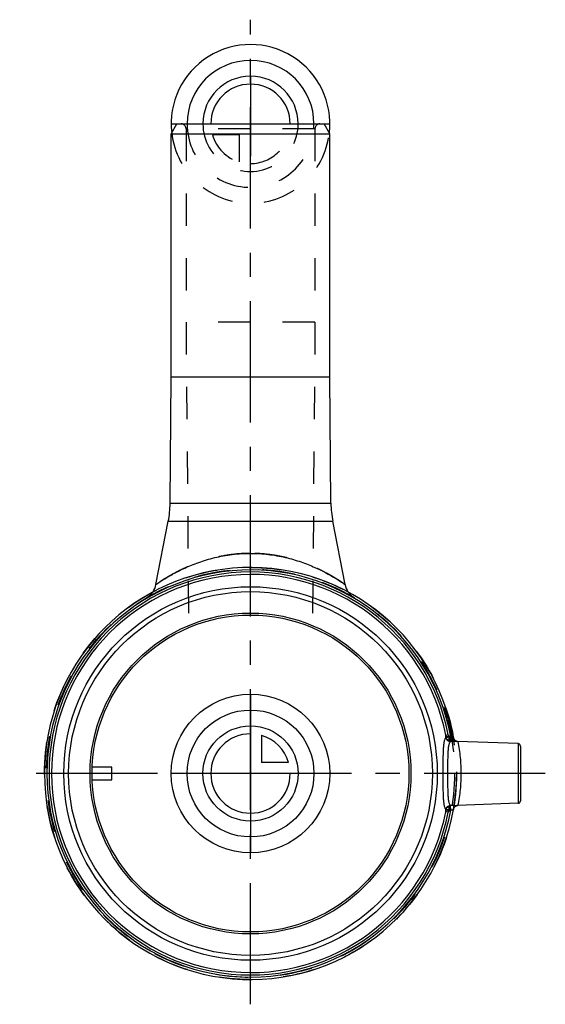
# Model space of a CAD drawing. Header units: millimetres. Extents: x 447 to 553, y 401 to 599.
import ezdxf

# ---------------------------------------------------------------- set-up
doc = ezdxf.new("R2010")
doc.units = ezdxf.units.MM
doc.header["$LTSCALE"] = 65.185185
doc.linetypes.add('CENTER', pattern=[0.6, 0.375, -0.075, 0.075, -0.075])
doc.linetypes.add('HIDDEN', pattern=[0.2, 0.1, -0.1])
for name, color, linetype in [('ACHSEN_S', 7, 'CONTINUOUS'), ('KOERPER', 7, 'CONTINUOUS'), ('KONST.EL_MIT_GEO', 7, 'CONTINUOUS'), ('KURVEN', 7, 'CONTINUOUS')]:
    doc.layers.add(name, color=color, linetype=linetype)

msp = doc.modelspace()

# ---------------------------------------------------------------- linework, layer by layer
at = {"layer": 'ACHSEN_S', "color": 2, "linetype": 'CENTER'}
for p, q in [((493.55, 400.73), (493.55, 599.27)), ((553, 447.27), (447, 447.27))]:
    msp.add_line(p, q, dxfattribs=at)
at = {"layer": 'KOERPER', "color": 7, "linetype": 'Continuous'}
for p, q in [((477.55, 527.27), (477.55, 576.27)), ((509.55, 527.27), (509.55, 576.27)), ((477.33, 501.76), (477.55, 527.27)), ((477.55, 527.27), (509.55, 527.27)), ((509.77, 501.76), (509.55, 527.27)), ((474.48, 485.37), (476.96, 498.12)), ((512.62, 485.37), (510.14, 498.12)), ((547.52, 453.29), (535.32, 453.72)), ((547.52, 441.26), (535.32, 440.83))]:
    msp.add_line(p, q, dxfattribs=at)
at = {"layer": 'KOERPER', "color": 8, "linetype": 'HIDDEN'}
for p, q in [((480.55, 577.27), (480.55, 538.27)), ((506.55, 577.27), (506.55, 538.27)), ((480.55, 538.27), (481.07, 476.69)), ((506.55, 538.27), (480.55, 538.27)), ((506.55, 538.27), (506.03, 476.69))]:
    msp.add_line(p, q, dxfattribs=at)
for radius in [41.55, 41.15]:
    msp.add_circle((493.55, 447.27), radius, dxfattribs=at)
at = {"layer": 'KONST.EL_MIT_GEO', "color": 7, "linetype": 'Continuous'}
for p, q in [((477.55, 576.27), (478.7, 578.27)), ((478.7, 578.27), (508.4, 578.27)), ((509.55, 576.27), (508.4, 578.27)), ((477.55, 576.27), (509.55, 576.27)), ((477.33, 501.76), (509.77, 501.76)), ((476.96, 498.12), (510.14, 498.12)), ((512.6, 485.38), (512.62, 485.37)), ((532.94, 455.01), (533.42, 455.1)), ((533.92, 454.7), (533.88, 453.71)), ((533.92, 454.7), (533.89, 453.71)), ((533.92, 454.7), (533.92, 454.7)), ((533.89, 453.71), (533.88, 453.71)), ((534.47, 454.49), (534.46, 454.52)), ((534.56, 454.24), (534.55, 454.26)), ((534.57, 454.22), (534.56, 454.24)), ((534.58, 454.2), (534.57, 454.22)), ((534.59, 454.18), (534.58, 454.2)), ((534.6, 454.16), (534.59, 454.18)), ((534.62, 454.14), (534.6, 454.16)), ((534.63, 454.13), (534.61, 454.14)), ((534.64, 454.11), (534.63, 454.13)), ((534.65, 454.09), (534.64, 454.11)), ((534.67, 454.07), (534.65, 454.09)), ((534.68, 454.06), (534.67, 454.07)), ((534.69, 454.04), (534.68, 454.06)), ((534.71, 454.03), (534.69, 454.04)), ((534.72, 454.01), (534.71, 454.03)), ((534.74, 454), (534.72, 454.01)), ((534.75, 453.98), (534.74, 454)), ((534.76, 453.97), (534.75, 453.98)), ((534.78, 453.96), (534.76, 453.97)), ((534.79, 453.94), (534.78, 453.96)), ((534.81, 453.93), (534.79, 453.94)), ((534.82, 453.92), (534.81, 453.93)), ((534.84, 453.91), (534.82, 453.92)), ((534.85, 453.9), (534.84, 453.91)), ((534.87, 453.88), (534.85, 453.9)), ((534.88, 453.87), (534.87, 453.88)), ((534.9, 453.86), (534.88, 453.87)), ((534.91, 453.85), (534.9, 453.86)), ((534.93, 453.85), (534.91, 453.86)), ((534.94, 453.84), (534.93, 453.85)), ((534.96, 453.83), (534.94, 453.84)), ((534.97, 453.82), (534.96, 453.83)), ((534.99, 453.81), (534.97, 453.82)), ((535, 453.81), (534.99, 453.81)), ((535.02, 453.8), (535, 453.81)), ((535.03, 453.79), (535.02, 453.8)), ((535.05, 453.79), (535.03, 453.79)), ((535.06, 453.78), (535.05, 453.79)), ((535.07, 453.77), (535.06, 453.78)), ((535.09, 453.77), (535.07, 453.78)), ((535.1, 453.76), (535.09, 453.77)), ((535.11, 453.76), (535.1, 453.77)), ((535.13, 453.76), (535.11, 453.76)), ((535.14, 453.75), (535.13, 453.76)), ((535.15, 453.75), (535.14, 453.75)), ((535.18, 453.74), (535.16, 453.75)), ((535.19, 453.74), (535.18, 453.74)), ((535.2, 453.74), (535.19, 453.74)), ((535.21, 453.73), (535.2, 453.74)), ((535.27, 453.72), (535.26, 453.72)), ((547.52, 453.29), (547.52, 441.26)), ((548, 452.79), (548, 441.76)), ((465.6, 448.52), (461.62, 448.52)), ((465.6, 446.02), (465.6, 448.52)), ((461.62, 446.02), (465.6, 446.02)), ((533.88, 440.84), (533.89, 440.84)), ((533.92, 439.85), (533.88, 440.84)), ((533.92, 439.85), (533.89, 440.84)), ((535.31, 440.83), (535.31, 440.83)), ((535.32, 440.83), (535.32, 440.83)), ((535.32, 440.83), (535.32, 440.83)), ((535.32, 440.83), (535.32, 440.83)), ((535.32, 440.83), (535.32, 440.83)), ((533.42, 439.45), (532.94, 439.54)), ((533.92, 439.85), (533.92, 439.85))]:
    msp.add_line(p, q, dxfattribs=at)
at = {"layer": 'KONST.EL_MIT_GEO', "color": 8, "linetype": 'HIDDEN'}
for p, q in [((506.55, 577.27), (480.55, 577.27)), ((532.82, 460.53), (532.54, 460.44)), ((532.54, 460.44), (532.84, 460.48)), ((532.6, 460.26), (532.88, 460.35)), ((532.66, 460.08), (532.96, 460.13)), ((532.66, 460.06), (532.96, 460.11)), ((532.69, 459.99), (532.99, 460.03)), ((532.78, 459.68), (533.08, 459.73)), ((532.78, 459.68), (533.08, 459.73)), ((532.86, 459.43), (533.16, 459.48)), ((532.91, 459.27), (533.2, 459.36)), ((532.92, 459.24), (533.22, 459.29)), ((532.96, 459.1), (533.26, 459.15)), ((533.01, 458.93), (533.31, 458.98)), ((533.02, 458.91), (533.32, 458.96)), ((533.07, 458.74), (533.37, 458.79)), ((533.09, 458.66), (533.39, 458.7)), ((533.3, 457.92), (533.6, 457.97)), ((533.32, 457.85), (533.61, 457.9)), ((533.32, 457.86), (533.61, 457.9)), ((533.33, 457.81), (533.63, 457.85)), ((533.4, 457.54), (533.7, 457.59)), ((533.5, 457.16), (533.79, 457.2)), ((533.53, 457.03), (533.82, 457.1)), ((533.54, 456.97), (533.84, 457.01)), ((533.5, 454.72), (533.01, 454.63)), ((533.5, 454.72), (533.92, 454.7)), ((533.65, 456.49), (533.95, 456.56)), ((533.69, 456.31), (533.99, 456.38)), ((533.69, 456.33), (533.99, 456.38)), ((533.69, 456.34), (533.99, 456.38)), ((533.92, 455.25), (534.22, 455.3)), ((534, 454.81), (534.3, 454.85)), ((534.01, 454.8), (534.3, 454.85)), ((534.01, 454.79), (534.3, 454.84)), ((534.04, 454.61), (534.34, 454.66)), ((534.06, 454.48), (534.36, 454.53)), ((534.07, 454.43), (534.37, 454.48)), ((534.12, 454.17), (534.41, 454.22)), ((534.12, 454.16), (534.42, 454.2)), ((534.13, 454.07), (534.43, 454.12)), ((534.19, 453.71), (534.49, 453.76)), ((535.32, 453.71), (535.32, 453.71)), ((535.21, 440.82), (535.22, 440.82)), ((535.27, 440.83), (535.28, 440.83)), ((535.29, 440.83), (535.29, 440.83)), ((535.32, 440.84), (535.32, 440.84)), ((535.32, 440.84), (535.32, 440.84)), ((535.32, 440.83), (535.32, 440.83)), ((533.01, 439.92), (533.5, 439.83)), ((533.92, 439.85), (533.5, 439.83)), ((534.62, 440.41), (534.63, 440.43))]:
    msp.add_line(p, q, dxfattribs=at)
at = {"layer": 'KONST.EL_MIT_GEO', "color": 7, "linetype": 'Continuous'}
for points in [[(534.55, 454.26), (534.54, 454.28), (534.53, 454.31), (534.52, 454.33), (534.51, 454.35), (534.5, 454.37), (534.49, 454.4), (534.49, 454.42), (534.48, 454.44), (534.47, 454.47), (534.47, 454.49), (534.46, 454.52), (534.46, 454.52)], [(535.16, 453.74), (535.15, 453.75), (535.14, 453.75)], [(535.32, 453.72), (535.32, 453.72), (535.32, 453.72), (535.32, 453.72), (535.32, 453.72), (535.31, 453.72), (535.31, 453.72), (535.31, 453.72), (535.3, 453.72), (535.3, 453.72), (535.29, 453.72), (535.29, 453.72), (535.28, 453.72), (535.28, 453.72), (535.27, 453.72), (535.26, 453.72), (535.26, 453.72), (535.25, 453.73), (535.24, 453.73), (535.23, 453.73), (535.22, 453.73), (535.21, 453.73)], [(534.46, 440.03), (534.46, 440.03), (534.47, 440.06), (534.48, 440.09), (534.48, 440.11), (534.49, 440.14), (534.5, 440.16), (534.51, 440.19), (534.52, 440.21), (534.52, 440.24), (534.53, 440.26), (534.55, 440.28), (534.56, 440.31), (534.57, 440.33), (534.58, 440.35), (534.59, 440.37), (534.61, 440.39), (534.62, 440.41), (534.63, 440.43), (534.65, 440.45), (534.66, 440.47), (534.67, 440.49), (534.69, 440.5), (534.7, 440.52), (534.72, 440.54), (534.73, 440.55), (534.75, 440.57), (534.77, 440.58), (534.78, 440.6), (534.8, 440.61), (534.81, 440.62), (534.83, 440.64), (534.85, 440.65), (534.86, 440.66), (534.88, 440.67), (534.89, 440.68), (534.91, 440.69), (534.93, 440.7), (534.94, 440.71), (534.96, 440.72), (534.97, 440.73), (534.99, 440.74), (535.01, 440.75), (535.02, 440.75), (535.04, 440.76), (535.05, 440.77), (535.07, 440.77), (535.08, 440.78), (535.1, 440.78), (535.11, 440.79), (535.12, 440.79), (535.14, 440.8), (535.15, 440.8), (535.16, 440.8), (535.17, 440.81), (535.19, 440.81), (535.2, 440.81), (535.21, 440.82), (535.22, 440.82), (535.23, 440.82), (535.24, 440.82), (535.25, 440.82), (535.25, 440.82), (535.26, 440.83), (535.27, 440.83), (535.28, 440.83), (535.28, 440.83), (535.29, 440.83), (535.29, 440.83), (535.3, 440.83)], [(535.3, 440.83), (535.3, 440.83), (535.31, 440.83), (535.31, 440.83), (535.31, 440.83), (535.32, 440.83), (535.32, 440.83), (535.32, 440.83)]]:
    msp.add_lwpolyline(points, dxfattribs=at)
at = {"layer": 'KONST.EL_MIT_GEO', "color": 8, "linetype": 'HIDDEN'}
for points in [[(534.49, 440.14), (534.5, 440.16), (534.51, 440.19), (534.52, 440.21), (534.52, 440.24)], [(534.53, 440.26), (534.55, 440.28), (534.56, 440.31), (534.57, 440.33), (534.58, 440.35), (534.59, 440.37), (534.61, 440.39)], [(534.67, 440.49), (534.69, 440.5), (534.7, 440.52), (534.72, 440.54)], [(534.77, 440.58), (534.78, 440.6), (534.8, 440.61), (534.81, 440.62)], [(535.05, 440.77), (535.07, 440.77), (535.08, 440.78)]]:
    msp.add_lwpolyline(points, dxfattribs=at)
at = {"layer": 'KONST.EL_MIT_GEO', "color": 7, "linetype": 'Continuous'}
for radius in [37.66, 36.68, 32.35, 31.95]:
    msp.add_circle((493.55, 447.27), radius, dxfattribs=at)
at = {"layer": 'KONST.EL_MIT_GEO', "color": 8, "linetype": 'HIDDEN'}
for centre, radius, start, end in [((479.55, 577.27), 1, 0, 90), ((507.55, 577.27), 1, 90, 180), ((493.55, 447.27), 41.15, 59.3828, 120.6172), ((470.56, 486.13), 4, 300.6172, 325.3058), ((516.54, 486.13), 4, 214.6925, 239.3828), ((493.55, 447.27), 41.15, 9, 18.6529), ((493.55, 447.27), 41.45, 9, 18.6529), ((493.55, 447.27), 40.14, 10.5506, 11.1046), ((493.55, 447.27), 40.63, 10.5506, 11.1048), ((523.99, 453.99), 9.53, 3.5815, 4.3434), ((530.62, 454.18), 2.43, 9.0585, 10.5555), ((493.55, 447.27), 41.55, 349.9543, 10.0457), ((535.45, 454.7), 0.998, 190.0981, 268.1107), ((535.44, 454.7), 0.995, 190.046, 191.7233), ((535.45, 454.7), 0.999, 191.7435, 204.5444), ((535.45, 454.7), 0.999, 204.5986, 262.7978), ((535.45, 454.7), 1, 262.8646, 268.0492), ((503.97, 447.26), 32.09, 0.0232, 11.5716), ((503.97, 447.29), 32.09, 348.4284, 359.9768), ((535.45, 439.85), 0.998, 91.8894, 169.9019), ((535.45, 439.85), 1, 91.9507, 97.1354), ((493.55, 447.27), 40.14, 348.8954, 349.4494), ((530.62, 440.37), 2.43, 349.4445, 350.9415), ((493.55, 447.27), 40.63, 348.8947, 349.4494), ((523.99, 440.56), 9.53, 355.6565, 356.4186), ((535.44, 439.85), 0.995, 168.7239, 169.9542), ((535.45, 439.85), 0.998, 157.0802, 168.709)]:
    msp.add_arc(centre, radius, start, end, dxfattribs=at)
at = {"layer": 'KONST.EL_MIT_GEO', "color": 7, "linetype": 'Continuous'}
for centre, radius, start, end in [((457.33, 501.94), 20, 349, 359.5), ((529.77, 501.94), 20, 180.5, 191), ((493.55, 447.27), 41.55, 10.0457, 349.9543), ((493.55, 447.27), 41.05, 10.4211, 349.5789), ((493.55, 447.27), 40.63, 11.1048, 348.8947), ((493.55, 447.27), 40.14, 11.1046, 348.8954), ((470.56, 486.13), 4, 325.3058, 349), ((516.54, 486.13), 4, 191, 214.6925), ((547.5, 452.79), 0.5, 0, 88), ((547.5, 441.76), 0.5, 272, 360)]:
    msp.add_arc(centre, radius, start, end, dxfattribs=at)
at = {"layer": 'KONST.EL_MIT_GEO', "color": 8, "linetype": 'HIDDEN'}
for points, knots in [([(493.55, 491.66), (492.32, 491.66), (489.89, 491.51), (486.39, 490.88), (483.66, 490.06), (481.66, 489.3), (480.31, 488.72), (479.07, 488.12), (477.95, 487.53), (476.96, 486.97), (476.24, 486.53), (475.73, 486.21), (475.41, 486), (475.14, 485.82), (474.91, 485.66), (474.73, 485.54), (474.61, 485.46), (474.54, 485.41), (474.51, 485.39), (474.49, 485.38), (474.48, 485.37), (474.48, 485.37)], [0, 0, 0, 0, 0.181554, 0.357203, 0.521962, 0.598961, 0.671666, 0.739492, 0.801742, 0.857566, 0.905927, 0.926935, 0.945612, 0.961788, 0.9753, 0.985994, 0.993739, 0.996471, 0.998429, 0.999607, 1, 1, 1, 1]), ([(512.62, 485.37), (512.62, 485.37), (512.62, 485.37), (512.62, 485.37), (512.61, 485.37), (512.61, 485.37), (512.61, 485.37), (512.6, 485.38), (512.59, 485.39), (512.58, 485.4), (512.56, 485.41), (512.54, 485.42), (512.5, 485.45), (512.45, 485.48), (512.38, 485.53), (512.3, 485.59), (512.2, 485.66), (512.09, 485.73), (511.97, 485.81), (511.84, 485.9), (511.64, 486.03), (511.37, 486.21), (511.01, 486.43), (510.61, 486.68), (510.17, 486.95), (509.69, 487.22), (508.99, 487.61), (508.03, 488.12), (506.79, 488.72), (505.44, 489.3), (503.97, 489.86), (502.41, 490.37), (500.76, 490.82), (499.03, 491.18), (496.63, 491.55), (494.78, 491.66), (493.55, 491.66)], [0, 0, 0, 0, 0.000025, 0.000098, 0.000221, 0.000393, 0.000614, 0.000884, 0.001571, 0.002453, 0.003529, 0.004799, 0.006261, 0.009756, 0.014004, 0.018989, 0.024697, 0.031109, 0.038207, 0.045971, 0.054381, 0.073055, 0.094061, 0.117234, 0.142417, 0.169462, 0.198235, 0.260477, 0.328294, 0.40099, 0.477979, 0.558741, 0.642771, 0.729543, 0.818469, 1, 1, 1, 1]), ([(533.51, 454.59), (533.45, 454.58), (533.35, 454.57), (533.23, 454.55), (533.14, 454.55), (533.09, 454.55), (533.05, 454.56), (533.03, 454.56), (533.02, 454.56)], [0, 0, 0, 0, 0.341785, 0.642696, 0.767185, 0.869705, 0.94773, 1, 1, 1, 1]), ([(533.88, 453.71), (533.78, 453.72), (533.58, 453.78), (533.32, 453.97), (533.12, 454.23), (533.04, 454.45), (533.02, 454.56)], [0, 0, 0, 0, 0.234949, 0.479341, 0.73502, 1, 1, 1, 1]), ([(533.51, 454.59), (533.51, 454.48), (533.53, 454.32), (533.59, 454.12), (533.63, 454), (533.69, 453.89), (533.76, 453.79), (533.83, 453.73), (533.88, 453.71)], [0, 0, 0, 0, 0.329673, 0.478826, 0.613724, 0.732975, 0.836339, 1, 1, 1, 1]), ([(535.32, 453.72), (535.33, 453.72), (535.36, 453.72), (535.39, 453.71), (535.4, 453.71), (535.41, 453.7), (535.41, 453.7)], [0, 0, 0, 0, 0.403508, 0.702965, 0.897506, 1, 1, 1, 1]), ([(533.02, 439.99), (533.04, 440.1), (533.12, 440.32), (533.32, 440.58), (533.58, 440.77), (533.78, 440.83), (533.88, 440.84)], [0, 0, 0, 0, 0.26498, 0.520659, 0.765051, 1, 1, 1, 1]), ([(533.88, 440.84), (533.83, 440.82), (533.76, 440.76), (533.69, 440.66), (533.63, 440.55), (533.59, 440.43), (533.53, 440.23), (533.51, 440.07), (533.51, 439.96)], [0, 0, 0, 0, 0.163661, 0.267025, 0.386276, 0.521174, 0.670327, 1, 1, 1, 1]), ([(535.41, 440.85), (535.41, 440.85), (535.4, 440.84), (535.39, 440.84), (535.36, 440.83), (535.33, 440.83), (535.32, 440.83)], [0, 0, 0, 0, 0.102497, 0.297039, 0.596494, 1, 1, 1, 1]), ([(533.02, 439.99), (533.03, 439.99), (533.05, 439.99), (533.09, 440), (533.14, 440), (533.23, 440), (533.35, 439.98), (533.45, 439.97), (533.51, 439.96)], [0, 0, 0, 0, 0.05227, 0.130295, 0.232815, 0.357304, 0.658215, 1, 1, 1, 1])]:
    msp.add_open_spline(points, degree=3, knots=knots, dxfattribs=at)
at = {"layer": 'KONST.EL_MIT_GEO', "color": 7, "linetype": 'Continuous'}
for points, knots in [([(474.48, 485.37), (474.48, 485.37), (474.48, 485.37), (474.48, 485.37), (474.49, 485.37), (474.49, 485.37), (474.49, 485.37), (474.5, 485.38), (474.51, 485.39), (474.52, 485.4), (474.54, 485.41), (474.56, 485.42), (474.6, 485.45), (474.65, 485.48), (474.72, 485.53), (474.8, 485.59), (474.9, 485.66), (475.01, 485.73), (475.13, 485.81), (475.26, 485.9), (475.46, 486.03), (475.73, 486.21), (476.09, 486.43), (476.49, 486.68), (476.93, 486.95), (477.41, 487.22), (478.11, 487.61), (479.07, 488.12), (480.31, 488.72), (481.66, 489.3), (483.13, 489.86), (484.69, 490.37), (486.34, 490.82), (488.07, 491.18), (490.47, 491.55), (492.32, 491.66), (493.55, 491.66)], [0, 0, 0, 0, 0.000025, 0.000098, 0.000221, 0.000393, 0.000614, 0.000884, 0.001571, 0.002453, 0.003529, 0.004799, 0.006261, 0.009756, 0.014004, 0.018989, 0.024697, 0.031109, 0.038207, 0.045971, 0.054381, 0.073055, 0.094061, 0.117234, 0.142417, 0.169462, 0.198235, 0.260477, 0.328294, 0.40099, 0.477979, 0.558741, 0.642771, 0.729543, 0.818469, 1, 1, 1, 1]), ([(493.55, 491.66), (494.75, 491.66), (497.12, 491.52), (500.54, 490.91), (503.68, 490), (507.12, 488.64), (510.06, 487.07), (512, 485.8), (512.6, 485.38)], [0, 0, 0, 0, 0.177174, 0.348865, 0.510419, 0.657928, 0.892846, 1, 1, 1, 1]), ([(532.95, 454.52), (532.96, 454.53), (532.96, 454.55), (532.97, 454.6), (532.97, 454.65), (532.97, 454.73), (532.97, 454.86), (532.95, 454.96), (532.94, 455.01)], [0, 0, 0, 0, 0.06036, 0.146439, 0.255223, 0.382877, 0.678378, 1, 1, 1, 1]), ([(532.95, 454.52), (532.97, 454.45), (533.02, 454.33), (533.12, 454.19), (533.23, 454.12), (533.31, 454.09), (533.39, 454.08), (533.48, 454.08), (533.57, 454.11), (533.68, 454.17), (533.77, 454.27), (533.84, 454.38), (533.88, 454.48), (533.91, 454.59), (533.92, 454.66), (533.92, 454.7)], [0, 0, 0, 0, 0.135067, 0.259019, 0.317096, 0.373087, 0.427993, 0.482933, 0.539065, 0.59731, 0.72171, 0.788428, 0.857517, 0.928311, 1, 1, 1, 1]), ([(533.92, 454.7), (533.86, 454.7), (533.78, 454.73), (533.68, 454.78), (533.58, 454.84), (533.48, 454.94), (533.43, 455.05), (533.42, 455.1)], [0, 0, 0, 0, 0.249846, 0.37525, 0.500659, 0.750764, 1, 1, 1, 1]), ([(534.46, 454.52), (534.46, 454.53), (534.45, 454.54), (534.43, 454.55), (534.4, 454.56), (534.36, 454.57), (534.26, 454.59), (534.11, 454.63), (533.99, 454.67), (533.92, 454.7)], [0, 0, 0, 0, 0.040607, 0.069766, 0.106301, 0.202222, 0.326861, 0.641621, 1, 1, 1, 1]), ([(532.95, 454.52), (532.91, 454.49), (532.83, 454.41), (532.74, 454.23), (532.66, 454.01), (532.59, 453.73), (532.53, 453.4), (532.48, 453.02), (532.44, 452.59), (532.4, 451.94), (532.37, 451.03), (532.35, 449.85), (532.35, 448.59), (532.35, 447.72), (532.35, 447.27)], [0, 0, 0, 0, 0.02103, 0.047228, 0.07957, 0.118463, 0.164002, 0.216079, 0.274448, 0.338751, 0.483302, 0.645334, 0.819541, 1, 1, 1, 1]), ([(532.95, 454.52), (532.97, 454.41), (533.06, 454.2), (533.27, 453.94), (533.56, 453.77), (533.77, 453.72), (533.88, 453.71)], [0, 0, 0, 0, 0.250501, 0.501411, 0.751533, 1, 1, 1, 1]), ([(533.88, 453.71), (533.84, 453.68), (533.76, 453.61), (533.67, 453.45), (533.59, 453.25), (533.52, 453), (533.46, 452.7), (533.41, 452.36), (533.38, 451.98), (533.34, 451.4), (533.31, 450.59), (533.3, 449.55), (533.3, 448.43), (533.29, 447.66), (533.29, 447.27)], [0, 0, 0, 0, 0.022381, 0.049528, 0.082596, 0.122103, 0.16818, 0.220718, 0.279443, 0.343963, 0.488384, 0.649413, 0.821819, 1, 1, 1, 1]), ([(535.32, 453.72), (535.29, 453.72), (535.21, 453.72), (535.01, 453.71), (534.72, 453.7), (534.32, 453.7), (534.03, 453.7), (533.89, 453.71)], [0, 0, 0, 0, 0.072113, 0.166781, 0.408011, 0.693911, 1, 1, 1, 1]), ([(532.35, 447.27), (532.35, 446.83), (532.35, 445.96), (532.35, 444.7), (532.37, 443.52), (532.4, 442.61), (532.44, 441.96), (532.48, 441.53), (532.53, 441.15), (532.59, 440.82), (532.66, 440.54), (532.74, 440.32), (532.83, 440.14), (532.91, 440.06), (532.95, 440.03)], [0, 0, 0, 0, 0.180459, 0.354666, 0.516698, 0.661249, 0.725553, 0.783921, 0.835998, 0.881537, 0.92043, 0.952772, 0.97897, 1, 1, 1, 1]), ([(533.29, 447.27), (533.29, 446.89), (533.3, 446.12), (533.3, 445), (533.31, 443.96), (533.34, 443.15), (533.38, 442.57), (533.41, 442.19), (533.46, 441.85), (533.52, 441.55), (533.59, 441.3), (533.67, 441.1), (533.76, 440.94), (533.84, 440.87), (533.88, 440.84)], [0, 0, 0, 0, 0.178181, 0.350587, 0.511616, 0.656037, 0.720557, 0.779282, 0.831821, 0.877897, 0.917404, 0.950472, 0.977619, 1, 1, 1, 1]), ([(532.95, 440.03), (532.97, 440.14), (533.06, 440.35), (533.27, 440.61), (533.56, 440.78), (533.77, 440.83), (533.88, 440.84)], [0, 0, 0, 0, 0.250501, 0.501411, 0.751533, 1, 1, 1, 1]), ([(533.89, 440.84), (534.03, 440.85), (534.32, 440.85), (534.71, 440.85), (535.01, 440.84), (535.21, 440.83), (535.29, 440.83), (535.32, 440.83)], [0, 0, 0, 0, 0.305621, 0.591215, 0.832517, 0.927443, 1, 1, 1, 1]), ([(532.94, 439.54), (532.95, 439.59), (532.97, 439.69), (532.97, 439.82), (532.97, 439.9), (532.97, 439.95), (532.96, 440), (532.96, 440.02), (532.95, 440.03)], [0, 0, 0, 0, 0.321622, 0.617123, 0.744776, 0.85356, 0.93964, 1, 1, 1, 1]), ([(533.92, 439.85), (533.92, 439.89), (533.91, 439.96), (533.88, 440.07), (533.84, 440.17), (533.77, 440.28), (533.68, 440.38), (533.57, 440.44), (533.48, 440.47), (533.39, 440.47), (533.31, 440.46), (533.23, 440.43), (533.12, 440.36), (533.02, 440.22), (532.97, 440.1), (532.95, 440.03)], [0, 0, 0, 0, 0.071689, 0.142483, 0.211572, 0.27829, 0.40269, 0.460935, 0.517067, 0.572007, 0.626913, 0.682904, 0.740981, 0.864933, 1, 1, 1, 1]), ([(533.92, 439.85), (533.86, 439.85), (533.78, 439.82), (533.68, 439.77), (533.58, 439.71), (533.48, 439.61), (533.43, 439.5), (533.42, 439.45)], [0, 0, 0, 0, 0.249846, 0.37525, 0.500659, 0.750763, 1, 1, 1, 1]), ([(533.92, 439.85), (533.99, 439.88), (534.11, 439.92), (534.26, 439.96), (534.36, 439.98), (534.4, 439.99), (534.43, 440), (534.45, 440.01), (534.46, 440.02), (534.46, 440.03)], [0, 0, 0, 0, 0.358379, 0.673139, 0.797778, 0.893699, 0.930234, 0.959393, 1, 1, 1, 1])]:
    msp.add_open_spline(points, degree=3, knots=knots, dxfattribs=at)
at = {"layer": 'KONST.EL_MIT_GEO', "color": 8, "linetype": 'HIDDEN'}
for points in [[(532.95, 454.52), (532.98, 454.54), (533, 454.55), (533.02, 454.56)], [(533.02, 439.99), (533, 440), (532.98, 440.01), (532.95, 440.03)]]:
    msp.add_open_spline(points, degree=3, dxfattribs=at)
at = {"layer": 'KURVEN', "color": 40, "linetype": 'Continuous'}
for p, q in [((493.55, 587.88), (493.55, 578.27)), ((477.55, 578.27), (509.55, 578.27)), ((493.55, 463.27), (493.55, 431.27)), ((495.75, 454.97), (495.75, 449.48)), ((501.24, 449.48), (495.75, 449.48)), ((509.55, 447.27), (477.55, 447.27))]:
    msp.add_line(p, q, dxfattribs=at)
at = {"layer": 'KURVEN', "color": 8, "linetype": 'HIDDEN'}
for p, q in [((493.55, 578.27), (493.55, 570.27)), ((491.35, 576.08), (485.86, 576.08)), ((491.35, 570.58), (491.35, 576.08))]:
    msp.add_line(p, q, dxfattribs=at)
at = {"layer": 'KURVEN', "color": 40, "linetype": 'Continuous'}
for radius in [16, 12.8, 9.6]:
    msp.add_circle((493.55, 447.27), radius, dxfattribs=at)
for centre, radius, start, end in [((493.55, 578.27), 16, 353.4681, 186.5319), ((493.55, 578.27), 12.8, 0, 180), ((493.55, 578.27), 9.6, 0.0001, 180), ((493.55, 578.27), 8, 0.0001, 180), ((493.55, 447.27), 8, 90, 360), ((493.55, 447.27), 8, 15.962, 74.038)]:
    msp.add_arc(centre, radius, start, end, dxfattribs=at)
at = {"layer": 'KURVEN', "color": 8, "linetype": 'HIDDEN'}
for radius, start, end in [(12.8, 180, 360), (9.6, 180, 0.0001), (8, 270, 0.0001), (16, 186.5319, 353.4681), (8, 195.962, 254.038)]:
    msp.add_arc((493.55, 578.27), radius, start, end, dxfattribs=at)

doc.saveas('drawing.dxf')
